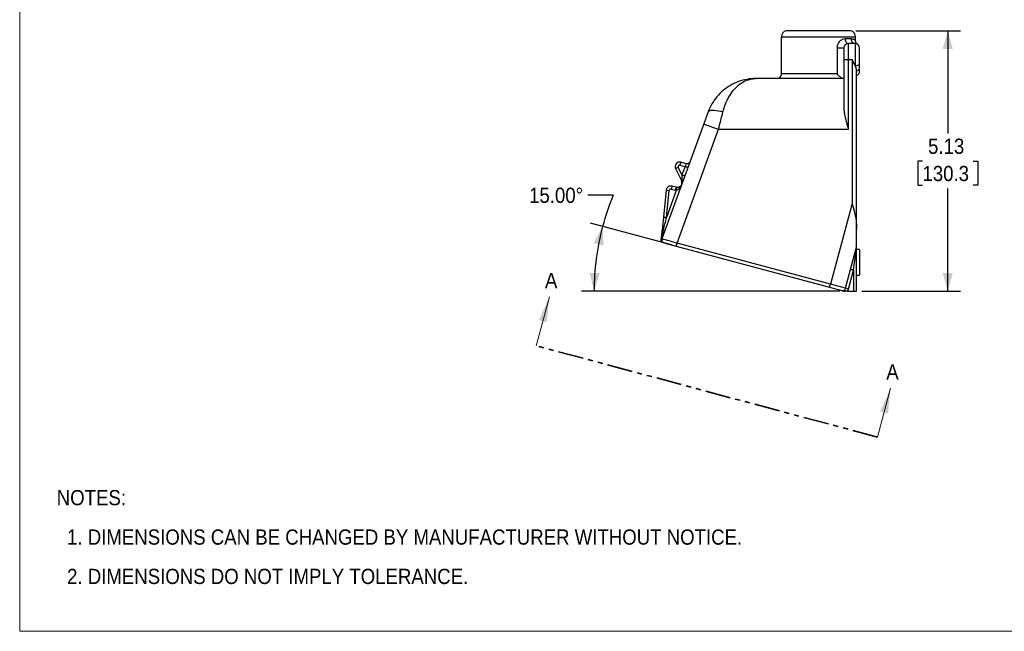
# Model space of a CAD drawing. Header units: inches. Extents: x 0 to 34, y 0 to 22.
# Tile 1 of 5: x 0 to 19.4, y 0 to 12. Entities that reach past the tile are written whole.
import ezdxf

# ---------------------------------------------------------------- set-up
doc = ezdxf.new("R2010")
doc.units = ezdxf.units.IN
doc.header["$LTSCALE"] = 2
doc.header["$MEASUREMENT"] = 0
for name, pattern in [('SLD-Dashed', [0.2, 0.1, 0.1]), ('SLD-Phantom', [0.5, 0.25, -0.05, 0.05, -0.05, 0.05, -0.05]), ('SLD-Solid', [0])]:
    doc.linetypes.add(name, pattern=pattern)
doc.layers.add('DIMENSIONS', color=140, linetype='SLD-Solid', lineweight=25)
doc.layers.add('TEXT', color=140, linetype='SLD-Solid', lineweight=25)
doc.layers.add('SLD-DEFPOINTS', color=7, linetype='Continuous')
doc.styles.add('SLDTEXTSTYLE0', font='GOTHIC.TTF', dxfattribs={"width": 0.913})
doc.dimstyles.new('SLDDIMSTYLE0', dxfattribs={"dimtxt": 0.3, "dimasz": 0.36, "dimexe": 0, "dimexo": 0.0625, "dimgap": 0.075, "dimtad": 0, "dimtih": 1, "dimtoh": 1, "dimdec": 4, "dimlfac": 2, "dimzin": 4, "dimdsep": 46, "dimtxsty": 'SLDTEXTSTYLE0', "dimsah": 1, "dimcen": 0.09, "dimazin": 1, "dimtfac": 1, "dimtofl": 0, "dimtmove": 0, "dimatfit": 3, "dimfxl": 0, "dimfrac": 2, "dimtolj": 1, "dimtzin": 12, "dimarcsym": 0})
doc.dimstyles.new('SLDDIMSTYLE1', dxfattribs={"dimtxt": 0.3, "dimasz": 0.36, "dimexe": 0, "dimexo": 0.0625, "dimgap": 0.075, "dimtad": 0, "dimtih": 1, "dimtoh": 1, "dimrnd": 1e-09, "dimzin": 12, "dimdsep": 46, "dimtxsty": 'SLDTEXTSTYLE0', "dimsah": 1, "dimcen": 0.09, "dimadec": 0, "dimazin": 3, "dimtfac": 1, "dimtofl": 0, "dimtmove": 0, "dimatfit": 3, "dimfxl": 0, "dimfrac": 2, "dimtolj": 1, "dimtzin": 12, "dimarcsym": 0})

# ---------------------------------------------------------------- blocks, each defined once
blk = doc.blocks.new('Block2')
at = {"color": 7, "linetype": 'SLD-Solid', "lineweight": 18}
for p, q in [((0, 0), (0, 22)), ((34, 0), (0, 0))]:
    blk.add_line(p, q, dxfattribs=at)
blk = doc.blocks.new('SW_NOTE_0_2')
at = {"layer": 'TEXT', "color": 0, "char_height": 0.3, "attachment_point": 1, "style": 'SLDTEXTSTYLE0'}
for s, insert in [('NOTES:', (0, 0.383)), ('  1. DIMENSIONS CAN BE CHANGED BY MANUFACTURER WITHOUT NOTICE.', (0, -0.393)), ('  2. DIMENSIONS DO NOT IMPLY TOLERANCE.', (0, -1.168))]:
    blk.add_mtext(s, dxfattribs=dict(at, insert=insert))
blk = doc.blocks.new('_D')
at = {"layer": 'DIMENSIONS'}
for p, q in [((11.685, 8.595), (11.185, 8.595)), ((12.828, 7.614), (11.233, 8.041)), ((16.141, 6.699), (11.056, 6.699))]:
    blk.add_line(p, q, dxfattribs=at)
for start, end in [(157.4066, 165), (165, 180)]:
    blk.add_arc((16.241, 6.699), 4.935, start, end, dxfattribs=at)
for points in [[(11.474, 7.976), (11.297, 7.648), (11.491, 7.603)], [(11.306, 6.699), (11.419, 7.055), (11.219, 7.063)]]:
    blk.add_solid(points, dxfattribs=at)
at = {"layer": 'DIMENSIONS', "insert": (10.027, 8.74), "char_height": 0.3, "attachment_point": 1, "style": 'SLDTEXTSTYLE0'}
blk.add_mtext('15.00°', dxfattribs=at)
blk = doc.blocks.new('_D_1')
at = {"layer": 'DIMENSIONS'}
for p, q in [((16.462, 11.829), (18.518, 11.829)), ((18.268, 11.829), (18.268, 9.804)), ((17.77, 9.262), (17.678, 9.262)), ((17.678, 9.262), (17.678, 8.786)), ((18.767, 9.262), (18.858, 9.262)), ((18.858, 9.262), (18.858, 8.786)), ((17.678, 8.786), (17.77, 8.786)), ((18.268, 6.699), (18.268, 8.725)), ((18.858, 8.786), (18.767, 8.786)), ((16.574, 6.699), (18.518, 6.699))]:
    blk.add_line(p, q, dxfattribs=at)
for points in [[(18.268, 11.829), (18.168, 11.469), (18.368, 11.469)], [(18.268, 6.699), (18.368, 7.059), (18.168, 7.059)]]:
    blk.add_solid(points, dxfattribs=at)
at = {"layer": 'DIMENSIONS', "char_height": 0.3, "attachment_point": 1, "style": 'SLDTEXTSTYLE0'}
for s, insert in [('5.13', (17.88, 9.706)), ('130.3', (17.77, 9.169))]:
    blk.add_mtext(s, dxfattribs=dict(at, insert=insert))
blk = doc.blocks.new('SW_PROJECTIONARROW_0')
at = {"color": 0, "linetype": 'SLD-Dashed', "lineweight": 18}
for p, q in [((10.168, 5.626), (10.427, 6.592)), ((16.885, 3.826), (17.144, 4.792))]:
    blk.add_line(p, q, dxfattribs=at)
at = {"color": 0, "linetype": 'SLD-Phantom', "lineweight": 35}
blk.add_line((16.885, 3.826), (10.168, 5.626), dxfattribs=at)
at = {"color": 0, "linetype": 'SLD-Solid', "lineweight": 25}
for points in [[(10.427, 6.592), (10.22, 6.13), (10.374, 6.088)], [(17.144, 4.792), (16.937, 4.33), (17.092, 4.288)]]:
    blk.add_solid(points, dxfattribs=at)
at = {"color": 0, "linetype": 'SLD-Solid', "lineweight": 25, "char_height": 0.3, "attachment_point": 1, "style": 'SLDTEXTSTYLE0'}
for insert in [(10.34, 7.06), (17.058, 5.26)]:
    blk.add_mtext('A', dxfattribs=dict(at, insert=insert))

msp = doc.modelspace()

# ---------------------------------------------------------------- linework, layer by layer
for p, q in [((16.36204, 11.829216), (15.08604, 11.829216)), ((14.99404, 11.712528), (16.45404, 11.712528)), ((14.99404, 10.979216), (14.99404, 11.712528)), ((16.365016, 11.669216), (16.249284, 11.669216)), ((16.45404, 11.639015), (16.45404, 11.712528)), ((16.08904, 11.489216), (16.08904, 10.979216)), ((16.22404, 11.489216), (16.22404, 11.264216)), ((16.44404, 11.579216), (16.31404, 11.579216)), ((16.31404, 11.264216), (16.31404, 11.579216)), ((16.44404, 11.579216), (16.44404, 11.146262)), ((16.53404, 11.179963), (16.53404, 11.489216)), ((16.22404, 11.264216), (16.22404, 10.303824)), ((16.22404, 11.264216), (16.31404, 11.264216)), ((16.31404, 9.889216), (16.31404, 11.264216)), ((16.31404, 11.264216), (16.38404, 11.264216)), ((16.38404, 11.264216), (16.38404, 8.431079)), ((16.53404, 11.034068), (16.53404, 11.103146)), ((16.22404, 10.889216), (14.490686, 10.889216)), ((16.08904, 10.979216), (14.99404, 10.979216)), ((16.47404, 7.923118), (16.47404, 11.043762)), ((14.053187, 10.788006), (14.046461, 10.785039)), ((13.550994, 10.231236), (13.465099, 9.995242)), ((13.465099, 9.995242), (12.641097, 7.731317)), ((12.939883, 7.645844), (13.756403, 9.889216)), ((13.756403, 9.889216), (16.31404, 9.889216)), ((12.908253, 9.114534), (12.961987, 9.14123)), ((12.908253, 9.114534), (13.019228, 8.89116)), ((13.03611, 8.992033), (12.961987, 9.14123)), ((13.012147, 9.241511), (12.996618, 9.183556)), ((12.996618, 9.183556), (13.096115, 9.156896)), ((13.121785, 9.212134), (13.012147, 9.241511)), ((13.096115, 9.156896), (13.03611, 8.992033)), ((12.840484, 8.76987), (12.824955, 8.711915)), ((12.923569, 8.747608), (12.840484, 8.76987)), ((12.908039, 8.689652), (12.923569, 8.747608)), ((13.019228, 8.89116), (13.03399, 8.898494)), ((13.019228, 8.89116), (13.027463, 8.874585)), ((13.027463, 8.874585), (13.033516, 8.877592)), ((12.727697, 8.692475), (12.670803, 8.158638)), ((12.727697, 8.692475), (12.787359, 8.686116)), ((12.924787, 8.686174), (12.730465, 8.15228)), ((12.730465, 8.15228), (12.787359, 8.686116)), ((12.824955, 8.711915), (12.908039, 8.689652)), ((16.38404, 8.431079), (15.957016, 6.837405)), ((12.674184, 7.907283), (12.701522, 7.897332)), ((16.47404, 7.569216), (16.47404, 7.923118)), ((12.634327, 7.733781), (12.641097, 7.731317)), ((12.68195, 7.65284), (12.924354, 7.587888)), ((12.924354, 7.587888), (15.941487, 6.77945)), ((15.957016, 6.837405), (12.939883, 7.645844)), ((16.256453, 6.757171), (16.47404, 7.569216)), ((16.47404, 6.699216), (16.47404, 7.561317)), ((16.53404, 7.519216), (16.47404, 7.519216)), ((16.53404, 7.519216), (16.53404, 7.019216)), ((16.314409, 6.741642), (16.41404, 7.11347)), ((16.41404, 7.11347), (16.41404, 6.699216)), ((16.47404, 7.019216), (16.53404, 7.019216)), ((15.941487, 6.77945), (15.957016, 6.837405)), ((16.256453, 6.757171), (15.957016, 6.837405)), ((15.941487, 6.77945), (16.182969, 6.714745)), ((16.314409, 6.741642), (16.256453, 6.757171)), ((16.293366, 6.699216), (16.41404, 6.699216)), ((16.41404, 6.699216), (16.47404, 6.699216))]:
    msp.add_line(p, q)
for centre, radius, start, end in [((15.11404, 11.712528), 0.12, 103.4933988, 180), ((16.33404, 11.712528), 0.12, 0, 76.5066012), ((16.31404, 11.489216), 0.09, 90, 180), ((16.44404, 11.489216), 0.09, 0, 90), ((14.90404, 10.979216), 0.09, 270, 0), ((16.44404, 11.034068), 0.09, 289.4712206, 0), ((12.988854, 9.154578), 0.09, 75, 206.4188506), ((12.988854, 9.154578), 0.03, 75, 206.4188506), ((12.81719, 8.682937), 0.09, 75, 173.9165649), ((12.946862, 8.834541), 0.09, 255, 261.536959), ((12.946862, 8.834541), 0.09, 340, 26.4188506), ((12.81719, 8.682937), 0.03, 75, 173.9165649), ((12.946862, 8.834541), 0.15, 255, 261.5369589), ((16.198498, 6.7727), 0.06, 255, 345), ((16.198498, 6.7727), 0.12, 322.2387561, 345)]:
    msp.add_arc(centre, radius, start, end)
for points, knots in [([(16.249284, 11.669216), (16.230148, 11.669216), (16.189438, 11.661687), (16.138954, 11.625065), (16.100263, 11.566249), (16.08904, 11.520166), (16.08904, 11.489216)], [0, 0, 0, 0, 0.2358451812, 0.4716903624, 0.589612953, 0.8254581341, 0.8254581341, 0.8254581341, 0.8254581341]), ([(16.249284, 11.669216), (16.249284, 11.657435), (16.250969, 11.645658), (16.257457, 11.62389), (16.262257, 11.613906), (16.274244, 11.597246), (16.281428, 11.590575), (16.29709, 11.581558), (16.305564, 11.579216), (16.31404, 11.579216)], [0, 0, 0, 0, 0.25, 0.25, 0.5, 0.5, 0.75, 0.75, 1, 1, 1, 1]), ([(16.365016, 11.669216), (16.365016, 11.642288), (16.384867, 11.595665), (16.426307, 11.579216), (16.44404, 11.579216)], [0, 0, 0, 0, 0.571428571, 1, 1, 1, 1]), ([(16.454039, 11.639015), (16.45404, 11.639014), (16.454423, 11.638685), (16.453195, 11.639438), (16.45054, 11.641244), (16.445818, 11.644606), (16.439557, 11.64867), (16.431157, 11.653377), (16.421627, 11.657813), (16.412094, 11.66144), (16.403767, 11.664098), (16.396174, 11.66595), (16.38848, 11.667405), (16.380706, 11.668434), (16.372949, 11.669088), (16.367614, 11.669174), (16.365016, 11.669216)], [0, 0, 0, 0, 0.000073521, 0.103751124, 0.209050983, 0.301651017, 0.40509506, 0.503615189, 0.609983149, 0.692235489, 0.750374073, 0.80520151, 0.857559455, 0.907464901, 0.954937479, 1, 1, 1, 1]), ([(16.467894, 11.577549), (16.468094, 11.577606), (16.469089, 11.577893), (16.468335, 11.582371), (16.465503, 11.590539), (16.461529, 11.600861), (16.458006, 11.611271), (16.45541, 11.622226), (16.454202, 11.631888), (16.454078, 11.636701), (16.454018, 11.639012)], [0, 0, 0, 0, 0.0773033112, 0.3839299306, 0.6239097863, 0.7613747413, 0.8653419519, 0.941128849, 0.9717277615, 1, 1, 1, 1]), ([(16.22404, 11.489216), (16.22404, 11.489216), (16.219836, 11.489216), (16.204128, 11.489216), (16.192644, 11.489216), (16.165437, 11.489216), (16.149748, 11.489216), (16.118332, 11.489216), (16.102644, 11.489216), (16.08904, 11.489216)], [0, 0, 0, 0, 0.25, 0.25, 0.5, 0.5, 0.75, 0.75, 1, 1, 1, 1]), ([(16.44404, 11.146262), (16.442718, 11.149171), (16.439917, 11.155335), (16.435303, 11.165173), (16.430044, 11.176097), (16.424094, 11.188114), (16.417434, 11.201222), (16.410056, 11.215421), (16.401971, 11.230711), (16.39321, 11.247092), (16.38716, 11.258389), (16.38404, 11.264216)], [0, 0, 0, 0, 0.075409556, 0.159733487, 0.252978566, 0.355149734, 0.466250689, 0.586284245, 0.715252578, 0.853157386, 1, 1, 1, 1]), ([(16.44404, 11.146262), (16.455821, 11.146262), (16.467597, 11.147139), (16.489366, 11.150515), (16.499349, 11.153013), (16.51601, 11.159252), (16.522681, 11.162991), (16.531698, 11.171142), (16.53404, 11.175552), (16.53404, 11.179963)], [0, 0, 0, 0, 0.25, 0.25, 0.5, 0.5, 0.75, 0.75, 1, 1, 1, 1]), ([(16.47404, 11.043762), (16.474008, 11.045632), (16.473943, 11.049434), (16.473432, 11.055394), (16.472616, 11.061653), (16.47146, 11.068224), (16.469972, 11.075103), (16.468149, 11.082291), (16.465994, 11.089789), (16.462345, 11.101246), (16.456488, 11.117279), (16.450235, 11.132268), (16.445895, 11.142135), (16.444665, 11.144872), (16.44404, 11.146262)], [0, 0, 0, 0, 0.061094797, 0.1241315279, 0.1891434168, 0.2561607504, 0.3252111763, 0.396319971, 0.4695102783, 0.5448033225, 0.7278908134, 0.9247582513, 0.9617895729, 1, 1, 1, 1]), ([(16.47404, 11.043762), (16.493935, 11.048684), (16.524092, 11.066208), (16.53404, 11.09207), (16.53404, 11.103146)], [0, 0, 0, 0, 0.571428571, 1, 1, 1, 1]), ([(16.53404, 11.103146), (16.53404, 11.113734), (16.53404, 11.12617), (16.53404, 11.152446), (16.53404, 11.166239), (16.53404, 11.179963)], [0, 0, 0, 0, 0.5, 0.5, 1, 1, 1, 1]), ([(14.490686, 10.889216), (14.374331, 10.889216), (14.141654, 10.848179), (13.834682, 10.670993), (13.644863, 10.444731), (13.570891, 10.285905), (13.550994, 10.231236)], [-1.570796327, -1.570796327, -1.570796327, -1.570796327, -1.221730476, -0.872664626, -0.523598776, -0.34906585, -0.34906585, -0.34906585, -0.34906585]), ([(13.842298, 10.231236), (13.856028, 10.285905), (13.907068, 10.444731), (14.038044, 10.670993), (14.249854, 10.848179), (14.410401, 10.889216), (14.490686, 10.889216)], [-1.570796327, -1.570796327, -1.570796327, -1.570796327, -1.396263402, -1.047197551, -0.698131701, -0.34906585, -0.34906585, -0.34906585, -0.34906585]), ([(16.209395, 10.889216), (16.208445, 10.889243), (16.206542, 10.889299), (16.203397, 10.889747), (16.200059, 10.890461), (16.196521, 10.891465), (16.192801, 10.892749), (16.188911, 10.894311), (16.184863, 10.896145), (16.176965, 10.900101), (16.164312, 10.907724), (16.148064, 10.919782), (16.131735, 10.933713), (16.119215, 10.945771), (16.109237, 10.956115), (16.102656, 10.963291), (16.095775, 10.97109), (16.091523, 10.97622), (16.08904, 10.979216)], [0, 0, 0, 0, 0.030285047, 0.060580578, 0.090981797, 0.121579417, 0.15245906, 0.183700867, 0.215379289, 0.247563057, 0.365698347, 0.49715229, 0.613893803, 0.748333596, 0.807508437, 0.874113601, 0.926474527, 1, 1, 1, 1]), ([(16.22404, 10.303824), (16.224072, 10.299802), (16.224138, 10.291573), (16.22466, 10.278857), (16.225504, 10.265517), (16.226717, 10.251545), (16.228302, 10.236943), (16.23027, 10.221712), (16.232629, 10.20585), (16.235385, 10.189358), (16.238541, 10.172236), (16.242098, 10.154484), (16.246054, 10.136101), (16.250578, 10.116354), (16.2559, 10.09425), (16.262329, 10.068807), (16.27004, 10.039795), (16.279109, 10.007212), (16.289567, 9.971058), (16.30138, 9.931335), (16.309702, 9.903649), (16.31404, 9.889216)], [0, 0, 0, 0, 0.030187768, 0.061772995, 0.094760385, 0.129154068, 0.164957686, 0.202174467, 0.240807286, 0.28085871, 0.322331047, 0.365226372, 0.409546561, 0.455293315, 0.507785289, 0.568716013, 0.63808746, 0.715900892, 0.802157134, 0.896856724, 1, 1, 1, 1]), ([(13.550994, 10.231236), (13.555743, 10.244286), (13.582269, 10.264141), (13.680146, 10.271518), (13.781391, 10.250811), (13.842298, 10.231236)], [0, 0, 0, 0, 0.285714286, 0.571428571, 1, 1, 1, 1]), ([(13.465099, 9.995242), (13.465099, 9.995242), (13.485053, 9.987979), (13.582478, 9.952519), (13.691035, 9.913008), (13.756403, 9.889216)], [0, 0, 0, 0, 0.285714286, 0.571428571, 1, 1, 1, 1]), ([(13.121785, 9.212134), (13.121785, 9.212134), (13.115337, 9.19826), (13.101875, 9.169291), (13.096115, 9.156896)], [-1.570796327, -1.570796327, -1.570796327, -1.570796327, -0.673198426, 0, 0, 0, 0]), ([(13.152497, 9.136374), (13.152497, 9.136374), (13.151029, 9.136909), (13.14538, 9.138964), (13.141201, 9.140485), (13.130764, 9.144284), (13.12451, 9.146561), (13.110873, 9.151524), (13.103495, 9.154209), (13.096115, 9.156896)], [0, 0, 0, 0, 0.25, 0.25, 0.5, 0.5, 0.75, 0.75, 1, 1, 1, 1]), ([(13.193696, 9.249568), (13.189347, 9.237619), (13.170033, 9.213024), (13.138162, 9.207746), (13.121785, 9.212134)], [0, 0, 0, 0, 0.428571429, 1, 1, 1, 1]), ([(13.03611, 8.992033), (13.04349, 8.989347), (13.050868, 8.986662), (13.064505, 8.981698), (13.070759, 8.979422), (13.081196, 8.975623), (13.085375, 8.974102), (13.091024, 8.972046), (13.092491, 8.971512), (13.092491, 8.971512)], [0, 0, 0, 0, 0.25, 0.25, 0.5, 0.5, 0.75, 0.75, 1, 1, 1, 1]), ([(12.924787, 8.686174), (12.933386, 8.686506), (12.951644, 8.692418), (12.977286, 8.712636), (12.999392, 8.73947), (13.017601, 8.770088), (13.027221, 8.792217), (13.03137, 8.803583), (13.031402, 8.803671), (13.031435, 8.803759)], [-0.0009599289, -0.0009599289, -0.0009599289, -0.0009599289, 0.1217726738, 0.2445052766, 0.3672378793, 0.4899704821, 0.6127030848, 0.6127030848, 0.6136630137, 0.6136630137, 0.6136630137, 0.6136630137]), ([(12.933617, 8.745521), (12.933617, 8.745521), (12.931398, 8.730608), (12.926768, 8.699492), (12.924787, 8.686174)], [0, 0, 0, 0, 0.571428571, 1, 1, 1, 1]), ([(13.031435, 8.803759), (13.031415, 8.803706), (13.031396, 8.803653), (13.0289, 8.796836), (13.022298, 8.783861), (13.00763, 8.766852), (12.987828, 8.753131), (12.962756, 8.744526), (12.943268, 8.744085), (12.933617, 8.745521)], [-0.0009599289, -0.0009599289, -0.0009599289, -0.0009599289, 0, 0, 0.1227326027, 0.2454652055, 0.3681978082, 0.490930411, 0.6136630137, 0.6136630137, 0.6136630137, 0.6136630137]), ([(13.033516, 8.877592), (13.035598, 8.866592), (13.038747, 8.849954), (13.037678, 8.825895), (13.034195, 8.813868), (13.032349, 8.807494)], [0, 0, 0, 0, 0.478393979, 0.72357215, 1, 1, 1, 1]), ([(16.38404, 8.431079), (16.385935, 8.424562), (16.389599, 8.411959), (16.394885, 8.393699), (16.399759, 8.376729), (16.404218, 8.361049), (16.40826, 8.346659), (16.41189, 8.333559), (16.415116, 8.321749), (16.423044, 8.292291), (16.434564, 8.246949), (16.447045, 8.189986), (16.456188, 8.140153), (16.462903, 8.095467), (16.468019, 8.051446), (16.471541, 8.008087), (16.473662, 7.965395), (16.473915, 7.937132), (16.47404, 7.923118)], [0, 0, 0, 0, 0.038613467, 0.074677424, 0.10819186, 0.139156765, 0.167572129, 0.193437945, 0.216754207, 0.237520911, 0.367897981, 0.485083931, 0.574379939, 0.662283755, 0.748796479, 0.833919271, 0.91765335, 1, 1, 1, 1]), ([(12.670803, 8.158638), (12.670803, 8.158638), (12.672355, 8.158473), (12.678333, 8.157836), (12.682755, 8.157365), (12.6938, 8.156187), (12.700418, 8.155482), (12.714848, 8.153944), (12.722655, 8.153112), (12.730465, 8.15228)], [0, 0, 0, 0, 0.25, 0.25, 0.5, 0.5, 0.75, 0.75, 1, 1, 1, 1]), ([(12.643567, 7.903085), (12.640262, 7.872077), (12.636939, 7.840898), (12.632047, 7.794994), (12.630431, 7.779832), (12.627241, 7.749908), (12.625665, 7.735114), (12.624141, 7.720819)], [0, 0, 0, 0, 0.5, 0.5, 0.75, 0.75, 1, 1, 1, 1]), ([(12.634325, 7.733774), (12.636932, 7.745121), (12.643693, 7.774553), (12.656952, 7.832272), (12.667743, 7.879244), (12.674184, 7.907283)], [0.181666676, 0.181666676, 0.181666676, 0.181666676, 0.2808610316, 0.4318344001, 0.6582944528, 0.6582944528, 0.6582944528, 0.6582944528]), ([(12.643565, 7.90307), (12.643701, 7.904347), (12.648759, 7.906823), (12.663787, 7.90753), (12.674184, 7.907283)], [0, 0, 0, 0, 0.428571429, 1, 1, 1, 1]), ([(12.624141, 7.720819), (12.624021, 7.719386), (12.62379, 7.716646), (12.623785, 7.712786), (12.623951, 7.710392), (12.62403, 7.709254)], [0, 0, 0, 0, 0.365367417, 0.69842842, 1, 1, 1, 1]), ([(12.62403, 7.709254), (12.62454, 7.711064), (12.625619, 7.714896), (12.6278, 7.720801), (12.630611, 7.727186), (12.63303, 7.731433), (12.6343, 7.733664)], [0, 0, 0, 0, 0.211504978, 0.44762883, 0.709901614, 1, 1, 1, 1]), ([(12.668274, 7.656504), (12.667367, 7.65676), (12.665487, 7.65729), (12.662338, 7.658396), (12.65888, 7.659833), (12.653947, 7.66228), (12.647523, 7.666363), (12.641572, 7.671616), (12.637213, 7.67655), (12.633811, 7.681091), (12.63039, 7.686782), (12.627328, 7.693747), (12.625038, 7.701284), (12.624369, 7.706573), (12.62403, 7.709254)], [0, 0, 0, 0, 0.048616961, 0.100841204, 0.157005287, 0.217376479, 0.33966189, 0.473423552, 0.536218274, 0.601258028, 0.696985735, 0.79526225, 0.896224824, 1, 1, 1, 1]), ([(12.641097, 7.731317), (12.636237, 7.717962), (12.636415, 7.682537), (12.663646, 7.657744), (12.68195, 7.65284)], [0, 0, 0, 0, 0.428571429, 1, 1, 1, 1]), ([(12.939883, 7.645844), (12.895185, 7.65863), (12.805954, 7.684156), (12.680291, 7.720105), (12.641097, 7.731317), (12.641097, 7.731317)], [0, 0, 0, 0, 0.448798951, 0.897597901, 1.570796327, 1.570796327, 1.570796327, 1.570796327]), ([(12.924354, 7.587888), (12.924354, 7.587888), (12.928253, 7.60244), (12.936398, 7.632838), (12.939883, 7.645844)], [0, 0, 0, 0, 0.571428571, 1, 1, 1, 1]), ([(16.41404, 7.11347), (16.423016, 7.180468), (16.440937, 7.31423), (16.466174, 7.502604), (16.47404, 7.561317), (16.47404, 7.561317)], [0, 0, 0, 0, 0.448798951, 0.897597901, 1.570796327, 1.570796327, 1.570796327, 1.570796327]), ([(16.41404, 7.11347), (16.406454, 7.115503), (16.39887, 7.117535), (16.384853, 7.121291), (16.378424, 7.123014), (16.367695, 7.125889), (16.363399, 7.12704), (16.357593, 7.128595), (16.356085, 7.129), (16.356085, 7.129)], [0, 0, 0, 0, 0.25, 0.25, 0.5, 0.5, 0.75, 0.75, 1, 1, 1, 1]), ([(16.182969, 6.714745), (16.188285, 6.713305), (16.197131, 6.710908), (16.209669, 6.707698), (16.219957, 6.704907), (16.230071, 6.70214), (16.237312, 6.700189), (16.240924, 6.699216)], [0, 0, 0, 0, 0.302052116, 0.502627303, 0.669124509, 0.834923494, 1, 1, 1, 1]), ([(16.293366, 6.699216), (16.291562, 6.699216), (16.287839, 6.699216), (16.282095, 6.699216), (16.276026, 6.699216), (16.26963, 6.699216), (16.262907, 6.699216), (16.255859, 6.699216), (16.248478, 6.699216), (16.243487, 6.699216), (16.240924, 6.699216)], [0, 0, 0, 0, 0.100361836, 0.2072108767, 0.3208851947, 0.4416655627, 0.5697860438, 0.7054427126, 0.8488007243, 1, 1, 1, 1])]:
    msp.add_open_spline(points, degree=3, knots=knots)
for points in [[(13.756403, 9.889216), (13.785625, 10.005571), (13.814839, 10.121898), (13.842298, 10.231236)], [(13.03611, 8.992033), (13.035319, 8.957149), (13.034534, 8.922509), (13.03399, 8.898494)], [(13.03399, 8.898494), (13.033802, 8.890203), (13.033642, 8.883145), (13.033516, 8.877592)], [(13.042216, 8.833382), (13.047289, 8.847318), (13.04398, 8.864129), (13.033516, 8.877592)], [(13.051399, 8.85861), (13.053572, 8.86458), (13.052636, 8.878431), (13.041425, 8.892407), (13.03399, 8.898494)], [(12.670803, 8.158638), (12.66171, 8.073327), (12.652569, 7.987556), (12.643565, 7.90307)], [(12.674184, 7.907283), (12.692789, 7.988273), (12.711678, 8.070497), (12.730465, 8.15228)]]:
    msp.add_open_spline(points, degree=3)

# ---------------------------------------------------------------- block references
at = {"color": 7, "linetype": 'SLD-Solid', "lineweight": 25}
msp.add_blockref('SW_PROJECTIONARROW_0', (0, 0), dxfattribs=at)
at = {"layer": 'SLD-DEFPOINTS'}
msp.add_blockref('Block2', (0, 0), dxfattribs=at)
at = {"layer": 'TEXT'}
msp.add_blockref('SW_NOTE_0_2', (0.729236, 2.4), dxfattribs=at)

# ---------------------------------------------------------------- dimensions: what is measured, and where the dimension line sits
at = {"layer": 'DIMENSIONS'}
dim = msp.add_linear_dim(base=(18.268292, 11.829216), p1=(16.47404, 6.699216), p2=(16.36204, 11.829216), angle=90, dimstyle='SLDDIMSTYLE1', dxfattribs=at)
dim.commit()
dim.dimension.update_dxf_attribs({"geometry": '_D_1', "text_midpoint": (18.268292, 9.264216), "dimtype": 160})
dim = msp.add_angular_dim_2l(base=(11.348506, 7.343315), line1=((16.47404, 6.699216), (16.240924, 6.699216)), line2=((12.924354, 7.587888), (15.941487, 6.77945)), dimstyle='SLDDIMSTYLE0', dxfattribs=at)
dim.commit()
dim.dimension.update_dxf_attribs({"geometry": '_D', "text_midpoint": (11.684999, 8.595044), "dimtype": 162})

doc.saveas('drawing.dxf')
